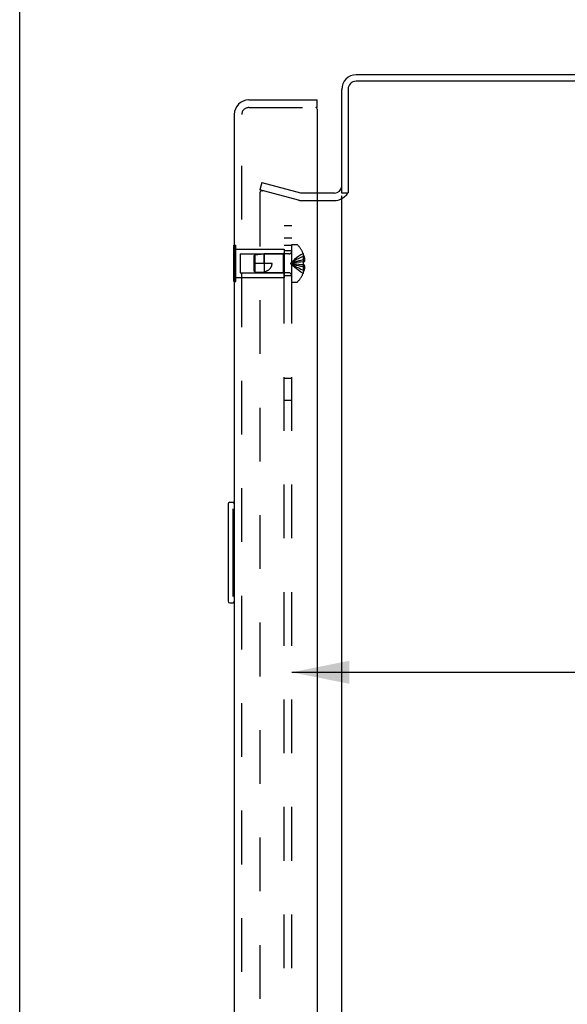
# Model space of a CAD drawing. Header units: inches. Extents: x 0 to 97.1, y 0 to 62.9.
# Tile 4 of 56: x 0 to 5.4, y 31.7 to 41.5. Entities that reach past the tile are written whole.
import ezdxf

# ---------------------------------------------------------------- set-up
doc = ezdxf.new("R2010")
doc.units = ezdxf.units.IN
doc.header["$LTSCALE"] = 5.342857
doc.header["$MEASUREMENT"] = 0
doc.linetypes.add('HIDDEN', pattern=[0.2, 0.1, -0.1])
doc.layers.get('0').update_dxf_attribs({"linetype": 'CONTINUOUS'})
for name, color, linetype in [('DEFAULT_2', 8, 'HIDDEN'), ('DIMENSIONS', 7, 'CONTINUOUS'), ('REAR_DOOR', 7, 'CONTINUOUS'), ('SUBPANEL', 7, 'CONTINUOUS')]:
    doc.layers.add(name, color=color, linetype=linetype)
doc.styles.get("Standard").update_dxf_attribs({"font": 'arial.ttf'})
doc.dimstyles.new('DIMSTYLE_1', dxfattribs={"dimtxt": 0.428571, "dimasz": 0.571429, "dimexe": 0.09, "dimexo": 0.07, "dimgap": 0.0375, "dimtad": 0, "dimtih": 1, "dimtoh": 1, "dimzin": 4, "dimdsep": 46, "dimtxsty": 'Standard', "dimblk": '_FILLED', "dimblk1": '_FILLED', "dimblk2": '_FILLED', "dimcen": 0.09, "dimadec": 3, "dimazin": 1, "dimtfac": 1, "dimtdec": 3, "dimtofl": 0, "dimtmove": 0, "dimatfit": 3, "dimldrblk": '_FILLED', "dimfxl": 0, "dimtolj": 1, "dimtzin": 4, "dimarcsym": 0})

# ---------------------------------------------------------------- blocks, each defined once
blk = doc.blocks.new('_FILLED')
at = {"color": 0, "linetype": 'ByBlock'}
blk.add_solid([(0, 0), (-1, 0.2), (-1, -0.2)], dxfattribs=at)
blk = doc.blocks.new('*D17')
at = {"layer": 'DIMENSIONS', "color": 2, "linetype": 'Continuous'}
for p, q in [((2.7023, 35.0025), (5.7733, 35.0025)), ((13.2942, 35.0025), (10.2231, 35.0025))]:
    blk.add_line(p, q, dxfattribs=at)
at = {"layer": 'DIMENSIONS', "color": 2, "linetype": 'Continuous', "xscale": 0.5714285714, "yscale": 0.5714285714, "zscale": 0.5714285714, "rotation": 180}
blk.add_blockref('_FILLED', (2.7023, 35.0025), dxfattribs=at)
at = {"layer": 'DIMENSIONS', "color": 2, "linetype": 'Continuous', "xscale": 0.5714285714, "yscale": 0.5714285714, "zscale": 0.5714285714}
blk.add_blockref('_FILLED', (13.2942, 35.0025), dxfattribs=at)
at = {"layer": 'DIMENSIONS', "color": 2, "linetype": 'Continuous', "insert": (7.9982, 35.2168), "char_height": 0.428571, "width": 4.021243, "attachment_point": 2, "line_spacing_factor": 0.9}
blk.add_mtext('10.59 USABLE\\PDEPTH', dxfattribs=at)

msp = doc.modelspace()

# ---------------------------------------------------------------- linework, layer by layer
at = {"color": 7, "linetype": 'Continuous'}
for p, q in [((0, 0), (0, 62.857143)), ((3.260092, 39.768072), (3.199201, 39.768072))]:
    msp.add_line(p, q, dxfattribs=at)
at = {"color": 3, "linetype": 'Continuous'}
for p, q in [((12.794201, 40.943072), (3.344201, 40.943072)), ((12.794201, 40.880072), (3.342201, 40.880072)), ((3.199201, 39.768072), (3.199201, 40.798072)), ((3.262201, 40.800072), (3.262201, 39.771131)), ((3.129201, 39.768072), (2.95628, 39.768072)), ((2.95628, 39.693072), (3.129201, 39.693072)), ((3.199201, 22.145072), (3.199201, 39.741072))]:
    msp.add_line(p, q, dxfattribs=at)
for points in [[(3.24096, 39.741072), (3.242036, 39.742097), (3.243093, 39.74314), (3.244127, 39.744203), (3.245122, 39.745273), (3.246071, 39.746345), (3.246968, 39.747416), (3.247817, 39.748488), (3.248609, 39.749549), (3.249342, 39.750586), (3.250031, 39.751614), (3.250687, 39.752638), (3.251318, 39.753661), (3.25193, 39.754685), (3.252529, 39.755707), (3.254304, 39.758777)], [(3.254304, 39.758777), (3.254932, 39.759853), (3.25559, 39.760967), (3.256266, 39.762091), (3.256937, 39.763187), (3.257617, 39.764277), (3.25831, 39.765366), (3.259022, 39.766463), (3.259757, 39.767576), (3.260526, 39.768715), (3.261341, 39.769902), (3.262201, 39.771131)]]:
    msp.add_lwpolyline(points, dxfattribs=at)
for centre, radius, start, end in [((3.344201, 40.798072), 0.145, 90, 180), ((3.342201, 40.800072), 0.08, 90, 180), ((3.129201, 39.838072), 0.07, 270, 354.4588022)]:
    msp.add_arc(centre, radius, start, end, dxfattribs=at)
at = {"color": 7, "linetype": 'Continuous'}
for start, end in [(270, 293.8676735), (318.011775, 321.2450787)]:
    msp.add_arc((3.129201, 39.838072), 0.145, start, end, dxfattribs=at)
at = {"layer": 'DEFAULT_2', "color": 8, "linetype": 'HIDDEN'}
for p, q in [((2.406105, 39.872406), (2.386693, 39.799961)), ((2.406105, 39.872406), (2.790398, 39.769435)), ((2.770987, 39.69699), (2.386693, 39.799961)), ((2.386693, 39.770494), (2.386693, 22.11565)), ((2.407604, 39.790426), (2.406012, 39.790494)), ((2.95628, 39.768072), (2.800751, 39.768072)), ((2.800751, 39.693072), (2.95628, 39.693072))]:
    msp.add_line(p, q, dxfattribs=at)
for points in [[(2.406012, 39.790494), (2.404414, 39.790425), (2.402829, 39.79022), (2.401267, 39.789881), (2.399737, 39.789409), (2.39825, 39.788808), (2.396816, 39.788082), (2.395444, 39.787236), (2.394145, 39.786275), (2.392927, 39.785207), (2.391798, 39.784038), (2.390766, 39.782777), (2.389839, 39.781432), (2.389021, 39.780012), (2.38832, 39.778527), (2.38774, 39.776987), (2.387285, 39.775403), (2.386957, 39.773786), (2.38676, 39.772151), (2.386693, 39.770494)], [(2.407604, 39.790426), (2.409183, 39.790222), (2.410751, 39.789883)]]:
    msp.add_lwpolyline(points, dxfattribs=at)
for centre, radius, start, end in [((2.800751, 39.808072), 0.04, 255, 270), ((2.800751, 39.808072), 0.115, 255, 270), ((3.129201, 39.838072), 0.145, 293.8676735, 318.011775)]:
    msp.add_arc(centre, radius, start, end, dxfattribs=at)
at = {"layer": 'REAR_DOOR', "color": 3, "linetype": 'Continuous'}
for p, q in [((2.27628, 40.693072), (2.95628, 40.693072)), ((2.13128, 40.548072), (2.13128, 21.338072)), ((2.95628, 40.603072), (2.95628, 21.283072))]:
    msp.add_line(p, q, dxfattribs=at)
at = {"layer": 'REAR_DOOR', "color": 7, "linetype": 'Continuous'}
for p, q in [((2.95628, 40.618072), (2.95628, 40.693072)), ((2.95628, 40.618072), (2.94128, 40.618072)), ((2.12728, 38.887938), (2.12728, 39.248205)), ((2.12728, 39.248205), (2.13128, 39.248205)), ((2.12728, 39.158138), (2.13128, 39.158138)), ((2.12728, 38.978005), (2.13128, 38.978005)), ((2.12728, 38.887938), (2.13128, 38.887938)), ((2.07128, 36.678072), (2.07128, 35.708072)), ((2.08628, 36.693072), (2.13128, 36.693072)), ((2.117947, 36.593072), (2.117947, 35.793072)), ((2.08628, 35.693072), (2.13128, 35.693072))]:
    msp.add_line(p, q, dxfattribs=at)
at = {"layer": 'REAR_DOOR', "color": 8, "linetype": 'HIDDEN'}
for p, q in [((2.20628, 21.338072), (2.20628, 40.548072)), ((2.27628, 40.618072), (2.94128, 40.618072)), ((2.13128, 39.248205), (2.14828, 39.248205)), ((2.14828, 38.887938), (2.14828, 39.248205)), ((2.14828, 39.208072), (2.62728, 39.208072)), ((2.18978, 39.163072), (2.18978, 38.973072)), ((2.18978, 39.163072), (2.61728, 39.163072)), ((2.33723, 39.153066), (2.42728, 39.162071)), ((2.42728, 39.162072), (2.42728, 38.974072)), ((2.427283, 39.068072), (2.42728, 39.162072)), ((2.67408, 39.162072), (2.42728, 39.162072)), ((2.61728, 39.163072), (2.62728, 39.173072)), ((2.61728, 39.163072), (2.61728, 38.973072)), ((2.62728, 39.208072), (2.62728, 38.928072)), ((2.70228, 38.881572), (2.70228, 39.254572)), ((2.70228, 39.254572), (2.74883, 39.254572)), ((2.815636, 39.167572), (2.815238, 39.167338)), ((2.815238, 39.167338), (2.815637, 39.166357)), ((2.815636, 39.166357), (2.815636, 39.083572)), ((2.13128, 39.158138), (2.14828, 39.158138)), ((2.32728, 39.142071), (2.33723, 39.153066)), ((2.32728, 39.142071), (2.32728, 38.994072)), ((2.50728, 39.068072), (2.32728, 39.068072)), ((2.33723, 39.153066), (2.33723, 38.983077)), ((2.750967, 39.076625), (2.730478, 39.073936)), ((2.77193, 39.079119), (2.750784, 39.076602)), ((2.793487, 39.081435), (2.771679, 39.079091)), ((2.815636, 39.083572), (2.793164, 39.081402)), ((2.815636, 39.083572), (2.815238, 39.083535)), ((2.815636, 39.136572), (2.825684, 39.136572)), ((2.815636, 39.102971), (2.830586, 39.102971)), ((2.815636, 39.083572), (2.825684, 39.083572)), ((2.13128, 38.978005), (2.14828, 38.978005)), ((2.18978, 38.973072), (2.61728, 38.973072)), ((2.332067, 38.988797), (2.32728, 38.994072)), ((2.32728, 38.994072), (2.33723, 38.983077)), ((2.33723, 38.983137), (2.332067, 38.988797)), ((2.33723, 38.983077), (2.42728, 38.974072)), ((2.67408, 38.974072), (2.42728, 38.974072)), ((2.61728, 38.973072), (2.62728, 38.963072)), ((2.815636, 39.052572), (2.793164, 39.054742)), ((2.815238, 39.052608), (2.815636, 39.052572)), ((2.815636, 38.969786), (2.815238, 38.968805)), ((2.815238, 38.968805), (2.815636, 38.968572)), ((2.815636, 39.052572), (2.815636, 38.969786)), ((2.825684, 39.052572), (2.815636, 39.052572)), ((2.815636, 39.033172), (2.830586, 39.033172)), ((2.815636, 38.999572), (2.825684, 38.999572)), ((2.13128, 38.887938), (2.14828, 38.887938)), ((2.14828, 38.928072), (2.62728, 38.928072)), ((2.70228, 38.881572), (2.74883, 38.881572))]:
    msp.add_line(p, q, dxfattribs=at)
for points in [[(2.815238, 39.167338), (2.793164, 39.153642), (2.771679, 39.138806), (2.750784, 39.122831), (2.730478, 39.105717), (2.710762, 39.087464), (2.691636, 39.068072)], [(2.427283, 38.983979), (2.434642, 38.986115), (2.441545, 38.988426), (2.447984, 38.990906), (2.453982, 38.993539), (2.459559, 38.996312), (2.464717, 38.9992), (2.469459, 39.00218), (2.473801, 39.005227), (2.477747, 39.008308), (2.481336, 39.011421), (2.484601, 39.014555), (2.487567, 39.017708), (2.490264, 39.020876), (2.492714, 39.024067), (2.494943, 39.027283), (2.496968, 39.030542), (2.498814, 39.033861), (2.500486, 39.037266), (2.502007, 39.040799), (2.503357, 39.044447), (2.504529, 39.048219), (2.505509, 39.052088), (2.506279, 39.056034), (2.506835, 39.060031), (2.507168, 39.064043), (2.50728, 39.068072)], [(2.815636, 39.136572), (2.793487, 39.127127), (2.77193, 39.116894), (2.750967, 39.105872), (2.730597, 39.094061), (2.71082, 39.081461), (2.691636, 39.068072)], [(2.815636, 39.102971), (2.793487, 39.098159), (2.77193, 39.092946), (2.750967, 39.08733), (2.730597, 39.081313), (2.71082, 39.074893), (2.691636, 39.068072)], [(2.730597, 39.073952), (2.71082, 39.071101), (2.691636, 39.068072)], [(2.730478, 39.073936), (2.710762, 39.071093), (2.691636, 39.068072)], [(2.815238, 38.968805), (2.793164, 38.982502), (2.771679, 38.997338), (2.750784, 39.013312), (2.730478, 39.030426), (2.710762, 39.04868), (2.691636, 39.068072)], [(2.815636, 38.999572), (2.793487, 39.009016), (2.77193, 39.01925), (2.750967, 39.030272), (2.730597, 39.042083), (2.71082, 39.054683), (2.691636, 39.068072)], [(2.815636, 39.033172), (2.793487, 39.037984), (2.77193, 39.043198), (2.750967, 39.048813), (2.730597, 39.054831), (2.71082, 39.06125), (2.691636, 39.068072)], [(2.793487, 39.054709), (2.771679, 39.057053), (2.750784, 39.059541), (2.730478, 39.062207), (2.710762, 39.065051), (2.691636, 39.068072)], [(2.77193, 39.057024), (2.750967, 39.059518), (2.730597, 39.062191), (2.71082, 39.065042), (2.691636, 39.068072)], [(2.815238, 39.083535), (2.81546, 39.078384), (2.815592, 39.073241), (2.815636, 39.068072), (2.815592, 39.062902), (2.81546, 39.057759), (2.815238, 39.052608)], [(2.825684, 39.136572), (2.826679, 39.132111), (2.827557, 39.127737), (2.828313, 39.123454), (2.82896, 39.11925), (2.829504, 39.115122), (2.829953, 39.111045), (2.830314, 39.106992), (2.830586, 39.102971)], [(2.830586, 39.102971), (2.8303, 39.100553), (2.829922, 39.098131), (2.829451, 39.095704), (2.828886, 39.093276), (2.828227, 39.090846), (2.827473, 39.088417), (2.826626, 39.085993), (2.825684, 39.083572)], [(2.33723, 38.983137), (2.348737, 38.982202), (2.360339, 38.981519), (2.372096, 38.981065), (2.383794, 38.980908), (2.395289, 38.981107), (2.406453, 38.981671), (2.417093, 38.982632), (2.427283, 38.983979)], [(2.825684, 39.052572), (2.826626, 39.050151), (2.827473, 39.047726), (2.828227, 39.045298), (2.828886, 39.042868), (2.829451, 39.040439), (2.829922, 39.038013), (2.8303, 39.035591), (2.830586, 39.033172)], [(2.830586, 39.033172), (2.830314, 39.029152), (2.829953, 39.025098), (2.829504, 39.021021), (2.82896, 39.016893), (2.828313, 39.012689), (2.827557, 39.008406), (2.826679, 39.004033), (2.825684, 38.999572)]]:
    msp.add_lwpolyline(points, dxfattribs=at)
at = {"layer": 'REAR_DOOR', "color": 7, "linetype": 'Continuous'}
for points in [[(2.11628, 36.629242), (2.116764, 36.623559), (2.11717, 36.617709), (2.117502, 36.611716), (2.117747, 36.605599), (2.117894, 36.599376), (2.117947, 36.593072)], [(2.117947, 35.793072), (2.117892, 35.786771), (2.117745, 35.78055), (2.117501, 35.774434), (2.117171, 35.76844), (2.116765, 35.762588), (2.11628, 35.7569)]]:
    msp.add_lwpolyline(points, dxfattribs=at)
at = {"layer": 'REAR_DOOR', "color": 3, "linetype": 'Continuous'}
for centre, radius, start, end in [((2.27628, 40.548072), 0.145, 90, 180), ((2.94128, 40.603072), 0.015, 0, 90)]:
    msp.add_arc(centre, radius, start, end, dxfattribs=at)
at = {"layer": 'REAR_DOOR', "color": 8, "linetype": 'HIDDEN'}
for centre, radius, start, end in [((2.27628, 40.548072), 0.07, 90, 180), ((2.67408, 39.190272), 0.0282, 270, 360), ((2.74883, 39.234572), 0.02, 43.5137951, 90), ((2.57346, 39.068072), 0.26182, 22.3356872, 43.5137951), ((2.57346, 39.068072), 0.261361, 15.1941118, 22.089377), ((2.67408, 38.945872), 0.0282, 0, 90), ((2.57346, 39.068072), 0.26182, 316.4862049, 337.6643128), ((2.57346, 39.068072), 0.261361, 337.910623, 344.8058882), ((2.74883, 38.901572), 0.02, 270, 316.4862049)]:
    msp.add_arc(centre, radius, start, end, dxfattribs=at)
at = {"layer": 'REAR_DOOR', "color": 7, "linetype": 'Continuous'}
for centre, start, end in [((2.08628, 36.678072), 90, 180), ((2.11628, 36.678072), 0, 90), ((2.08628, 35.708072), 180, 270), ((2.11628, 35.708072), 270, 360)]:
    msp.add_arc(centre, 0.015, start, end, dxfattribs=at)
at = {"layer": 'SUBPANEL', "color": 8, "linetype": 'HIDDEN'}
for p, q in [((2.62728, 22.443072), (2.62728, 39.443072)), ((2.70228, 39.443072), (2.62728, 39.443072)), ((2.70228, 22.443072), (2.70228, 39.443072)), ((2.70228, 39.318072), (2.62728, 39.318072)), ((2.62728, 39.249072), (2.70228, 39.249072)), ((2.70228, 39.193072), (2.62728, 39.193072)), ((2.70228, 38.943072), (2.62728, 38.943072)), ((2.62728, 37.927072), (2.70228, 37.927072)), ((2.62728, 37.709072), (2.70228, 37.709072))]:
    msp.add_line(p, q, dxfattribs=at)

# ---------------------------------------------------------------- dimensions: what is measured, and where the dimension line sits
at = {"layer": 'DIMENSIONS', "color": 2, "linetype": 'Continuous'}
dim = msp.add_linear_dim(base=(13.294201, 35.002473), p1=(2.70228, 23.600856), p2=(13.294201, 21.568072), text='<> USABLE\\PDEPTH', dimstyle='DIMSTYLE_1', dxfattribs=at)
dim.commit()
dim.dimension.update_dxf_attribs({"geometry": '*D17', "text_midpoint": (7.99824, 34.681044), "dimtype": 160})

doc.saveas('drawing.dxf')
